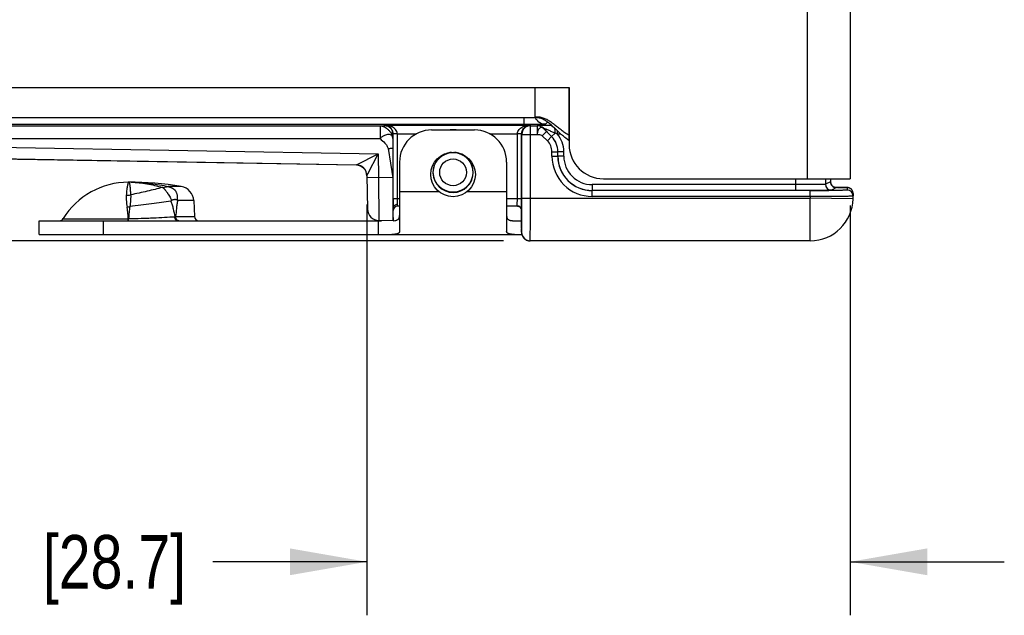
# Model space of a CAD drawing. Header units: inches. Extents: x 0 to 22, y 0 to 17.
# Tile 4 of 32: x 7.7 to 10, y 4.6 to 6. Entities that reach past the tile are written whole.
import ezdxf

# ---------------------------------------------------------------- set-up
doc = ezdxf.new("R2010")
doc.units = ezdxf.units.IN
doc.header["$LTSCALE"] = 1.21
doc.header["$MEASUREMENT"] = 0
doc.layers.get('0').update_dxf_attribs({"linetype": 'CONTINUOUS'})
for name, color, linetype in [('02___PRT_ALL_AXES', 7, 'CONTINUOUS'), ('03___PRT_ALL_CURVES', 7, 'CONTINUOUS'), ('DIMENSIONS', 7, 'CONTINUOUS'), ('FEATURES', 7, 'CONTINUOUS')]:
    doc.layers.add(name, color=color, linetype=linetype)
doc.styles.get("Standard").update_dxf_attribs({"font": 'txt', "width": 0.8})
doc.dimstyles.new('DIMSTYLE_1', dxfattribs={"dimtxt": 0.125, "dimasz": 0.18, "dimexe": 0.125, "dimexo": 0.0625, "dimgap": 0.0625, "dimtad": 0, "dimtih": 1, "dimtoh": 1, "dimzin": 4, "dimdsep": 46, "dimtxsty": 'STANDARD', "dimblk": '_FILLED', "dimblk1": '_FILLED', "dimblk2": '_FILLED', "dimcen": 0.09, "dimadec": 0, "dimazin": 0, "dimtp": 0.001, "dimtm": 0.001, "dimtfac": 1, "dimtofl": 0, "dimtmove": 0, "dimatfit": 3, "dimldrblk": '_FILLED', "dimfxl": 1, "dimtolj": 1, "dimtzin": 4, "dimarcsym": 0})

# ---------------------------------------------------------------- blocks, each defined once
blk = doc.blocks.new('_FILLED')
at = {"color": 0, "linetype": 'BYBLOCK'}
blk.add_solid([(0, 0), (-1, 0.174), (-1, -0.174)], dxfattribs=at)
blk = doc.blocks.new('*D0')
at = {"layer": 'DIMENSIONS', "color": 2, "linetype": 'CONTINUOUS'}
for p, q in [((8.4665, 5.542), (8.4665, 4.5824)), ((9.5946, 5.5399), (9.5946, 4.5824)), ((8.4665, 4.7074), (8.1068, 4.7074)), ((9.5946, 4.7074), (9.9546, 4.7074))]:
    blk.add_line(p, q, dxfattribs=at)
at = {"layer": 'DIMENSIONS', "color": 2, "linetype": 'CONTINUOUS', "xscale": 0.18, "yscale": 0.18, "zscale": 0.18}
blk.add_blockref('_FILLED', (8.4665, 4.7074), dxfattribs=at)
at = {"layer": 'DIMENSIONS', "color": 2, "linetype": 'CONTINUOUS', "xscale": 0.18, "yscale": 0.18, "zscale": 0.18, "rotation": 180}
blk.add_blockref('_FILLED', (9.5946, 4.7074), dxfattribs=at)
at = {"layer": 'DIMENSIONS', "color": 2, "linetype": 'CONTINUOUS', "insert": (8.0443, 4.7699), "char_height": 0.125, "width": 1.125, "attachment_point": 3, "line_spacing_factor": 0.9}
blk.add_mtext('1.13{\\Ftxt.shx;\\W1.000000;\\H0.125000; }[28.7]', dxfattribs=at)
blk = doc.blocks.new('*D1')
at = {"layer": 'DIMENSIONS', "color": 2, "linetype": 'CONTINUOUS'}
for p, q in [((6.6311, 6.5279), (5.8036, 6.5279)), ((5.9286, 6.5279), (5.9286, 6.1176)), ((5.9286, 5.4574), (5.9286, 5.8676)), ((8.785, 5.4574), (5.8036, 5.4574))]:
    blk.add_line(p, q, dxfattribs=at)
at = {"layer": 'DIMENSIONS', "color": 2, "linetype": 'CONTINUOUS', "xscale": 0.18, "yscale": 0.18, "zscale": 0.18}
for p, rotation in [((5.9286, 6.5279), 90), ((5.9286, 5.4574), 270)]:
    blk.add_blockref('_FILLED', p, dxfattribs=dict(at, rotation=rotation))
at = {"layer": 'DIMENSIONS', "color": 2, "linetype": 'CONTINUOUS', "insert": (5.9286, 6.0551), "char_height": 0.125, "width": 1.125, "attachment_point": 2, "line_spacing_factor": 0.9}
blk.add_mtext('1.07{\\Ftxt.shx;\\W1.000000;\\H0.125000; }[27.2]', dxfattribs=at)

msp = doc.modelspace()

# ---------------------------------------------------------------- linework, layer by layer
at = {"color": 3, "linetype": 'CONTINUOUS'}
for p, q in [((9.4946, 8.7814), (9.4946, 5.6024)), ((9.5946, 8.7814), (9.5946, 5.6024)), ((6.9646, 5.8154), (8.9386, 5.8154)), ((8.8596, 5.7454), (8.8596, 5.8154)), ((8.9386, 5.8154), (8.9386, 5.6824)), ((6.9644, 5.7454), (8.8596, 5.7454)), ((8.9043, 5.7209), (8.9001, 5.7248)), ((8.9386, 5.6914), (8.9305, 5.6973)), ((9.0186, 5.6024), (9.5946, 5.6024))]:
    msp.add_line(p, q, dxfattribs=at)
at = {"color": 7, "linetype": 'CONTINUOUS'}
for p, q in [((6.9489, 5.7263), (8.4971, 5.7263)), ((8.8331, 5.7291), (6.9503, 5.7291)), ((8.4971, 5.7263), (8.5073, 5.7266)), ((8.4971, 5.7263), (8.4971, 5.6963)), ((8.5073, 5.7266), (8.5078, 5.7277)), ((8.5078, 5.7277), (8.8475, 5.7277)), ((8.8331, 5.7454), (8.8331, 5.7291)), ((8.8703, 5.7294), (8.8331, 5.7291)), ((8.8475, 5.7277), (8.8482, 5.7261)), ((8.8482, 5.7261), (8.8642, 5.7261)), ((8.8482, 5.5574), (8.8482, 5.7261)), ((8.8642, 5.7261), (8.8642, 5.7061)), ((8.8643, 5.7261), (8.8642, 5.7261)), ((8.8831, 5.73), (8.888, 5.7349)), ((8.5271, 5.6963), (8.5273, 5.7066)), ((8.5273, 5.7066), (8.5275, 5.7072)), ((8.5375, 5.7077), (8.5275, 5.7075)), ((8.5375, 5.7072), (8.5275, 5.7072)), ((8.5275, 5.5554), (8.5275, 5.7072)), ((8.5375, 5.7077), (8.5826, 5.7077)), ((8.5375, 5.5554), (8.5375, 5.7072)), ((8.7527, 5.7077), (8.8177, 5.7077)), ((8.8277, 5.7075), (8.8177, 5.7077)), ((8.8277, 5.7072), (8.8177, 5.7072)), ((8.8177, 5.5554), (8.8177, 5.7072)), ((8.8277, 5.7072), (8.8282, 5.7061)), ((8.8277, 5.5554), (8.8277, 5.7072)), ((8.8282, 5.7061), (8.8642, 5.7061)), ((8.8282, 5.5574), (8.8282, 5.7061)), ((8.8857, 5.7128), (8.876, 5.703)), ((8.8879, 5.6911), (8.876, 5.703)), ((8.8978, 5.7009), (8.8784, 5.7203)), ((8.8784, 5.7203), (8.8784, 5.7202)), ((8.8784, 5.7202), (8.8857, 5.7128)), ((8.8976, 5.7009), (8.8857, 5.7128)), ((8.9059, 5.709), (8.8978, 5.7009)), ((8.9111, 5.7067), (8.9111, 5.7144)), ((8.9195, 5.7067), (8.9111, 5.7067)), ((6.8928, 5.6886), (8.4925, 5.6607)), ((6.9489, 5.6963), (8.4971, 5.6963)), ((8.5271, 5.6963), (8.5269, 5.6728)), ((8.8879, 5.6911), (8.8976, 5.7009)), ((8.8978, 5.7009), (8.8976, 5.7009)), ((6.8923, 5.6616), (8.4418, 5.6346)), ((8.4418, 5.634), (6.8923, 5.6611)), ((8.4418, 5.6346), (8.4925, 5.6607)), ((8.4684, 5.6139), (8.4925, 5.6607)), ((8.4925, 5.6607), (8.4935, 5.605)), ((8.5157, 5.6728), (8.5268, 5.6044)), ((8.5269, 5.6728), (8.5268, 5.6044)), ((8.8985, 5.6655), (8.9123, 5.6655)), ((8.8985, 5.6549), (8.8985, 5.6655)), ((8.9124, 5.6656), (8.9123, 5.6655)), ((8.9123, 5.6549), (8.9123, 5.6655)), ((8.9262, 5.6656), (8.9124, 5.6656)), ((8.9124, 5.655), (8.9124, 5.6656)), ((8.9262, 5.655), (8.9262, 5.6656)), ((8.8985, 5.6549), (8.9123, 5.6549)), ((8.9123, 5.6549), (8.9124, 5.655)), ((8.9262, 5.655), (8.9124, 5.655)), ((8.4664, 5.61), (8.4684, 5.6139)), ((8.4664, 5.61), (8.4678, 5.5315)), ((8.4935, 5.605), (8.4665, 5.6045)), ((8.5268, 5.6044), (8.4935, 5.605)), ((8.4935, 5.605), (8.4943, 5.505)), ((9.4672, 5.5888), (8.9924, 5.5888)), ((8.9924, 5.5888), (8.9924, 5.575)), ((9.4672, 5.6024), (9.4672, 5.575)), ((9.5372, 5.6024), (9.5372, 5.5895)), ((9.5489, 5.5954), (9.5372, 5.5895)), ((9.5489, 5.6024), (9.5489, 5.5954)), ((9.5489, 5.5954), (9.5489, 5.5954)), ((7.9899, 5.582), (7.9887, 5.582)), ((7.9899, 5.582), (8.0026, 5.584)), ((8.0026, 5.584), (8.0027, 5.5842)), ((8.033, 5.5842), (8.0027, 5.5842)), ((9.5014, 5.5749), (8.9923, 5.5749)), ((8.9923, 5.5612), (8.9923, 5.5749)), ((9.5059, 5.5751), (9.4981, 5.5751)), ((9.5014, 5.5612), (9.5014, 5.5749)), ((9.5627, 5.5816), (9.551, 5.5757)), ((9.5718, 5.5822), (9.5582, 5.5824)), ((9.5608, 5.5817), (9.5627, 5.5816)), ((9.5785, 5.5821), (9.5718, 5.5822)), ((9.5819, 5.5821), (9.5785, 5.5821)), ((9.5837, 5.582), (9.5819, 5.5821)), ((9.5848, 5.582), (9.5837, 5.582)), ((9.5858, 5.582), (9.5848, 5.582)), ((9.5864, 5.582), (9.5858, 5.582)), ((9.5878, 5.5818), (9.5877, 5.5757)), ((9.6016, 5.5678), (9.6013, 5.5556)), ((8.0102, 5.5517), (8.0088, 5.5501)), ((8.0231, 5.5528), (8.0242, 5.5515)), ((8.0622, 5.5515), (8.0242, 5.5515)), ((8.5426, 5.5554), (8.5275, 5.5554)), ((8.5376, 5.5422), (8.5375, 5.5554)), ((8.5376, 5.5384), (8.5376, 5.5422)), ((8.8277, 5.5554), (8.7926, 5.5554)), ((8.8175, 5.5388), (8.8176, 5.5421)), ((8.8176, 5.5421), (8.8177, 5.5554)), ((8.8275, 5.5291), (8.8277, 5.5554)), ((8.8282, 5.5574), (9.5014, 5.5574)), ((8.8282, 5.5554), (8.8282, 5.5574)), ((9.5014, 5.5612), (8.9923, 5.5612)), ((9.5014, 5.5612), (9.5014, 5.5574)), ((9.6013, 5.5556), (9.5014, 5.5574)), ((9.5014, 5.4574), (9.5014, 5.5574)), ((8.5276, 5.5049), (8.5276, 5.5344)), ((8.5426, 5.5384), (8.5376, 5.5384)), ((8.8181, 5.5384), (8.7926, 5.5384)), ((8.8275, 5.4874), (8.8275, 5.5291)), ((8.8275, 5.529), (8.8275, 5.5291)), ((8.8282, 5.5244), (8.8282, 5.5346)), ((7.7575, 5.5091), (7.9093, 5.5091)), ((7.9093, 5.5091), (7.91, 5.5092)), ((7.9093, 5.5044), (7.9093, 5.5059)), ((7.9098, 5.5044), (7.91, 5.5092)), ((8.0199, 5.5139), (8.0641, 5.5139)), ((8.5276, 5.5044), (8.4943, 5.505)), ((8.8275, 5.4874), (8.8275, 5.4843)), ((8.8275, 5.4874), (8.8275, 5.4874)), ((8.8275, 5.4874), (8.8275, 5.4774)), ((8.8275, 5.4774), (8.8277, 5.4805)), ((8.8275, 5.4799), (8.8275, 5.4779)), ((8.8275, 5.4779), (8.8275, 5.4773)), ((8.8277, 5.4805), (8.828, 5.4927)), ((8.8469, 5.4574), (8.8475, 5.4574)), ((9.5014, 5.4574), (8.8475, 5.4574))]:
    msp.add_line(p, q, dxfattribs=at)
for points in [[(9.5549, 5.584), (9.5541, 5.5846), (9.5534, 5.5852), (9.5527, 5.5859), (9.5521, 5.5866), (9.5514, 5.5874), (9.5509, 5.5883), (9.5504, 5.5892), (9.55, 5.5901), (9.5496, 5.5911), (9.5493, 5.5922), (9.5491, 5.5933), (9.549, 5.5944), (9.5489, 5.5954)], [(9.5611, 5.5817), (9.5611, 5.5817), (9.561, 5.5817), (9.5609, 5.5817), (9.5608, 5.5818), (9.5605, 5.5818), (9.5602, 5.5818), (9.5597, 5.5819), (9.5592, 5.5821), (9.5586, 5.5822), (9.5579, 5.5825), (9.5572, 5.5828), (9.5564, 5.5831), (9.5557, 5.5835), (9.5549, 5.584)], [(9.561, 5.5817), (9.5611, 5.5817), (9.5611, 5.5817)], [(9.5946, 5.58), (9.5936, 5.5805), (9.5927, 5.5809), (9.5918, 5.5812), (9.591, 5.5814), (9.5904, 5.5816), (9.5899, 5.5817), (9.5894, 5.5817), (9.5891, 5.5818), (9.5888, 5.5818), (9.5886, 5.5818), (9.5884, 5.5818), (9.5881, 5.5819), (9.5879, 5.5819), (9.5877, 5.5819), (9.5875, 5.5819), (9.5872, 5.5819), (9.587, 5.5819), (9.5864, 5.582)], [(9.6016, 5.5678), (9.6016, 5.5683), (9.6014, 5.5699), (9.6011, 5.5714), (9.6007, 5.5729), (9.6001, 5.5742), (9.5994, 5.5755), (9.5985, 5.5766), (9.5976, 5.5777), (9.5967, 5.5786), (9.5957, 5.5793), (9.5946, 5.58)], [(8.818, 5.5384), (8.8181, 5.5384), (8.8191, 5.5383), (8.8201, 5.5381), (8.8211, 5.5378)], [(8.8211, 5.5378), (8.8222, 5.5374), (8.8232, 5.5368), (8.8241, 5.5361), (8.825, 5.5353)], [(8.825, 5.5353), (8.8258, 5.5343), (8.8264, 5.5333), (8.8269, 5.5323), (8.8272, 5.5312), (8.8274, 5.5303), (8.8275, 5.5295), (8.8275, 5.529)], [(8.8275, 5.4843), (8.8275, 5.4828), (8.8275, 5.4799)], [(8.8275, 5.4773), (8.8275, 5.477), (8.8276, 5.4766), (8.8276, 5.4762), (8.8276, 5.4758), (8.8276, 5.4754), (8.8277, 5.475), (8.8277, 5.4746), (8.8278, 5.4742), (8.8279, 5.4738), (8.8279, 5.4734), (8.828, 5.473), (8.8281, 5.4726), (8.8282, 5.4721), (8.8284, 5.4717), (8.8285, 5.4713), (8.8286, 5.4708), (8.8288, 5.4704), (8.829, 5.47), (8.8291, 5.4695)], [(8.8291, 5.4695), (8.8293, 5.4691), (8.8295, 5.4687), (8.8297, 5.4683), (8.83, 5.4678), (8.8302, 5.4674), (8.8304, 5.467), (8.8307, 5.4666), (8.831, 5.4662), (8.8312, 5.4658), (8.8315, 5.4654), (8.8318, 5.465), (8.8321, 5.4646), (8.8325, 5.4642), (8.8328, 5.4639), (8.8331, 5.4635), (8.8335, 5.4632), (8.8339, 5.4628), (8.8342, 5.4625), (8.8346, 5.4621), (8.835, 5.4618), (8.8354, 5.4615), (8.8358, 5.4612), (8.8363, 5.4609), (8.8367, 5.4606), (8.8372, 5.4603), (8.8376, 5.46), (8.8381, 5.4597), (8.8386, 5.4595), (8.8391, 5.4593), (8.8396, 5.459), (8.8401, 5.4588), (8.8406, 5.4586), (8.8412, 5.4584), (8.8417, 5.4582), (8.8422, 5.4581), (8.8428, 5.4579), (8.8434, 5.4578), (8.8439, 5.4577), (8.8445, 5.4576), (8.8451, 5.4575), (8.8457, 5.4575), (8.8463, 5.4574), (8.8469, 5.4574)]]:
    msp.add_lwpolyline(points, dxfattribs=at)
for radius in [0.0462, 0.0312]:
    msp.add_circle((8.6676, 5.6174), radius, dxfattribs=at)
for centre, radius, start, end in [((8.8482, 5.7061), 0.02, 90.01, 179.983), ((8.8642, 5.7061), 0.02, 45.0046, 89.9954), ((8.8643, 5.7061), 0.02, 45.0043, 89.9957), ((8.8831, 5.755), 0.025, 227.9858, 269.9862), ((8.5076, 5.7072), 0.03, 359.9991, 0.992), ((8.6676, 5.6598), 0.057, 82.9638, 96.9183), ((8.8477, 5.7072), 0.03, 179.0082, 180.0006), ((8.85, 5.707), 0.0223, 175.4947, 179.5044), ((8.2824, 4.3014), 1.5395, 65.8972, 66.1104), ((8.8624, 5.6656), 0.0638, 0.0001, 40.1891), ((8.8623, 5.6655), 0.0362, 0.0025, 44.9975), ((8.8623, 5.6655), 0.05, 0.0019, 44.9981), ((8.8624, 5.6656), 0.05, 359.9976, 45.0024), ((8.6676, 5.6174), 0.047, 95.0511, 84.9489), ((8.4414, 5.6096), 0.025, 47.977, 88.9945), ((8.4414, 5.6096), 0.025, 0.997, 89.0009), ((8.4414, 5.609), 0.025, 1.0022, 89.0001), ((8.9923, 5.6549), 0.0938, 180.0018, 270.0052), ((8.9922, 5.6549), 0.08, 180.0009, 270.0085), ((8.9924, 5.655), 0.08, 180.0029, 270.0017), ((8.9924, 5.655), 0.0662, 180.0023, 270.0048), ((7.9096, 5.1665), 0.4279, 89.4025, 90.0001), ((7.9096, 5.3457), 0.2487, 88.4553, 89.9993), ((7.9096, 5.167), 0.4274, 88.5977, 89.4025), ((9.551, 5.5895), 0.0138, 180.007, 269.986), ((9.5627, 5.5954), 0.0138, 180.0055, 232.5015), ((7.9046, 5.6233), 0.0595, 269.9943, 279.9029), ((9.5034, 13.9324), 8.3575, 269.98625, 270.28574), ((9.5877, 5.5619), 0.0138, 359.0011, 90.001), ((9.5878, 5.568), 0.0138, 359.0062, 67.3669), ((10.416, 5.5527), 1.8884, 179.92, 180.5542), ((0.1357, 5.557), 8.6925, 359.85232, 359.98939), ((9.5014, 5.5574), 0.1, 270, 359), ((7.9, 5.6104), 0.0741, 275.0398, 280.0358), ((7.5224, 5.4828), 0.3878, 3.8885, 7.9613), ((8.4948, 5.532), 0.027, 181, 269), ((8.5376, 5.5284), 0.01, 90, 180), ((8.8175, 5.5289), 0.00989, 87.2622, 89.8851), ((8.8175, 5.5286), 0.0102, 80.0091, 87.2391), ((8.8182, 5.529), 0.00933, 0.15, 8.361), ((5.1305, 5.5348), 3.6977, 359.3469, 359.8382), ((7.7489, 5.5144), 0.01, 270, 328.5015), ((6.2949, 5.5106), 1.6144, 359.8335, 359.9474), ((7.9964, 6.2701), 0.7566, 271.622, 271.7818), ((8.0741, 5.5144), 0.01, 183, 270), ((8.8476, 5.4774), 0.0201, 180.0155, 191.982), ((8.8475, 5.4774), 0.02, 191.9968, 264.1112), ((8.8475, 5.4774), 0.02, 264.1118, 269.9957)]:
    msp.add_arc(centre, radius, start, end, dxfattribs=at)
at = {"color": 3, "linetype": 'CONTINUOUS'}
for centre, radius, start, end in [((8.8597, 5.7054), 0.04, 76.3294, 90.0566), ((9.0186, 5.6824), 0.08, 180, 270)]:
    msp.add_arc(centre, radius, start, end, dxfattribs=at)
at = {"color": 7, "linetype": 'CONTINUOUS'}
msp.add_ellipse((8.5277, 5.6044), major_axis=(0, 0.1), ratio=0.008726, start_param=1.570644, end_param=3.041273, dxfattribs=at)
for points, knots in [([(8.4971, 5.7263), (8.4987, 5.7262), (8.5022, 5.7256), (8.5074, 5.7236), (8.5125, 5.7204), (8.5172, 5.7163), (8.5213, 5.7115), (8.5245, 5.7065), (8.5262, 5.702), (8.5269, 5.6985), (8.5271, 5.697), (8.5271, 5.6963)], [0, 0, 0, 0, 0.1053, 0.230674, 0.36234, 0.501276, 0.64022, 0.770815, 0.896305, 0.954796, 1, 1, 1, 1]), ([(8.5073, 5.7266), (8.5099, 5.7266), (8.5151, 5.7256), (8.5218, 5.7211), (8.5262, 5.7145), (8.5273, 5.7092), (8.5273, 5.7066)], [0, 0, 0, 0, 0.250084, 0.500171, 0.750077, 1, 1, 1, 1]), ([(8.5275, 5.7072), (8.5275, 5.709), (8.5271, 5.7124), (8.5248, 5.7181), (8.5204, 5.7233), (8.5142, 5.7268), (8.5099, 5.7276), (8.5078, 5.7277)], [0, 0, 0, 0, 0.174092, 0.329669, 0.585524, 0.801132, 1, 1, 1, 1]), ([(8.5375, 5.7077), (8.5375, 5.7095), (8.5366, 5.7131), (8.5337, 5.7175), (8.53, 5.7209), (8.5245, 5.7243), (8.5171, 5.7269), (8.5109, 5.7276), (8.5078, 5.7277)], [0, 0, 0, 0, 0.139659, 0.273271, 0.400932, 0.524533, 0.764338, 1, 1, 1, 1]), ([(8.8177, 5.7077), (8.8178, 5.7095), (8.8186, 5.7131), (8.8215, 5.7175), (8.8253, 5.7209), (8.8307, 5.7243), (8.8382, 5.7269), (8.8444, 5.7276), (8.8475, 5.7277)], [0, 0, 0, 0, 0.13989, 0.273569, 0.401252, 0.524809, 0.764492, 1, 1, 1, 1]), ([(8.8278, 5.7087), (8.828, 5.7119), (8.8299, 5.7176), (8.8353, 5.7236), (8.8413, 5.7269), (8.8455, 5.7276), (8.8475, 5.7277)], [0, 0, 0, 0, 0.324811, 0.580043, 0.797913, 1, 1, 1, 1]), ([(8.898, 5.7267), (8.896, 5.7267), (8.892, 5.7267), (8.8862, 5.7266), (8.8807, 5.7266), (8.8757, 5.7265), (8.8719, 5.7265), (8.8692, 5.7264), (8.8676, 5.7264), (8.8662, 5.7263), (8.8653, 5.7263), (8.8648, 5.7262), (8.8645, 5.7262), (8.8644, 5.7262), (8.8643, 5.7262), (8.8643, 5.7261)], [0, 0, 0, 0, 0.179084, 0.352059, 0.516026, 0.666907, 0.79895, 0.855586, 0.904459, 0.944404, 0.974264, 0.985066, 0.992988, 0.997967, 1, 1, 1, 1]), ([(8.8831, 5.73), (8.883, 5.7299), (8.8826, 5.7299), (8.882, 5.7298), (8.8809, 5.7297), (8.8795, 5.7297), (8.8777, 5.7296), (8.8746, 5.7295), (8.8721, 5.7294), (8.8703, 5.7294)], [0, 0, 0, 0, 0.022449, 0.075275, 0.158459, 0.271376, 0.41323, 0.582861, 1, 1, 1, 1]), ([(8.5271, 5.6963), (8.5271, 5.6976), (8.5267, 5.7002), (8.5246, 5.7035), (8.5212, 5.7055), (8.5169, 5.7061), (8.5121, 5.7054), (8.5079, 5.7037), (8.5045, 5.7019), (8.5009, 5.6999), (8.4983, 5.698), (8.4971, 5.6963)], [0, 0, 0, 0, 0.105689, 0.201398, 0.297978, 0.40693, 0.533793, 0.676569, 0.75429, 0.836208, 1, 1, 1, 1]), ([(8.8784, 5.7202), (8.8778, 5.7208), (8.8763, 5.7218), (8.8738, 5.7226), (8.8711, 5.7218), (8.8689, 5.72), (8.867, 5.7174), (8.8649, 5.7128), (8.8642, 5.7088), (8.8642, 5.7061)], [0, 0, 0, 0, 0.099802, 0.203396, 0.300697, 0.409786, 0.536125, 0.679778, 1, 1, 1, 1]), ([(8.8642, 5.7061), (8.8653, 5.7061), (8.8693, 5.706), (8.8738, 5.7052), (8.876, 5.703)], [0, 0, 0, 0, 0.260669, 1, 1, 1, 1]), ([(8.9059, 5.709), (8.9032, 5.7102), (8.8993, 5.7118), (8.894, 5.714), (8.8902, 5.7156), (8.8871, 5.7169), (8.8846, 5.7179), (8.8829, 5.7186), (8.8813, 5.7192), (8.8801, 5.7197), (8.8793, 5.72), (8.8788, 5.7202), (8.8786, 5.7202), (8.8784, 5.7203), (8.8784, 5.7203)], [0, 0, 0, 0, 0.289594, 0.432556, 0.573199, 0.709816, 0.775531, 0.838514, 0.897016, 0.94826, 0.969224, 0.985633, 0.996308, 1, 1, 1, 1]), ([(8.9059, 5.709), (8.9059, 5.71), (8.9058, 5.7137), (8.9056, 5.7173), (8.9053, 5.72)], [0, 0, 0, 0, 0.271818, 1, 1, 1, 1]), ([(8.4971, 5.6963), (8.5008, 5.6926), (8.5068, 5.6879), (8.5134, 5.68), (8.5153, 5.6753), (8.5157, 5.6728)], [0, 0, 0, 0, 0.509508, 0.757073, 1, 1, 1, 1]), ([(8.5157, 5.6728), (8.5171, 5.6731), (8.5197, 5.6734), (8.5233, 5.6736), (8.5254, 5.6736), (8.5269, 5.6732), (8.5269, 5.6728)], [0, 0, 0, 0, 0.375004, 0.693333, 0.908456, 1, 1, 1, 1]), ([(7.9096, 5.5944), (7.9096, 5.5944), (7.9096, 5.5944), (7.9095, 5.5943), (7.9094, 5.5942), (7.9093, 5.5941), (7.9092, 5.5939), (7.9091, 5.5936), (7.909, 5.5932), (7.9089, 5.5928), (7.9087, 5.5922), (7.9084, 5.5912), (7.9081, 5.5899), (7.9077, 5.5883), (7.9074, 5.5865), (7.907, 5.5844), (7.9065, 5.5812), (7.9058, 5.5767), (7.9051, 5.5705), (7.9048, 5.5661), (7.9046, 5.5638)], [0, 0, 0, 0, 0.002842, 0.004747, 0.007053, 0.012976, 0.020745, 0.03041, 0.041994, 0.055508, 0.070957, 0.107661, 0.152059, 0.204085, 0.263666, 0.330724, 0.405157, 0.575723, 0.774442, 1, 1, 1, 1]), ([(7.9096, 5.5944), (7.9097, 5.5944), (7.9099, 5.5944), (7.9103, 5.5942), (7.9106, 5.594), (7.9109, 5.5936), (7.9112, 5.5932), (7.9116, 5.5924), (7.912, 5.5914), (7.9123, 5.5901), (7.9126, 5.5885), (7.9129, 5.5868), (7.9131, 5.5848), (7.9134, 5.5825), (7.9136, 5.5801), (7.9139, 5.5764), (7.9143, 5.5712), (7.9147, 5.5669), (7.9148, 5.5647)], [0, 0, 0, 0, 0.009064, 0.018158, 0.037964, 0.049401, 0.062139, 0.09206, 0.128528, 0.171928, 0.222458, 0.280214, 0.345238, 0.417517, 0.497014, 0.58368, 0.778182, 1, 1, 1, 1]), ([(7.9163, 5.5943), (7.9285, 5.594), (7.953, 5.5915), (7.9769, 5.5857), (7.9887, 5.582)], [0, 0, 0, 0, 0.495494, 1, 1, 1, 1]), ([(7.9201, 5.5942), (7.927, 5.5941), (7.9409, 5.5934), (7.9615, 5.5914), (7.9822, 5.5883), (7.9958, 5.5857), (8.0027, 5.5842)], [0, 0, 0, 0, 0.249238, 0.498639, 0.748723, 1, 1, 1, 1]), ([(9.5372, 5.5895), (9.5371, 5.5894), (9.5365, 5.5895), (9.5355, 5.5893), (9.5337, 5.5893), (9.5313, 5.5892), (9.5284, 5.5892), (9.5233, 5.5891), (9.5157, 5.589), (9.5053, 5.5889), (9.4934, 5.5888), (9.4806, 5.5888), (9.4717, 5.5888), (9.4672, 5.5888)], [0, 0, 0, 0, 0.006474, 0.022253, 0.047226, 0.081166, 0.123762, 0.174613, 0.299092, 0.449922, 0.621419, 0.807112, 1, 1, 1, 1]), ([(7.9046, 5.5638), (7.9045, 5.5628), (7.9044, 5.5607), (7.9044, 5.5576), (7.9046, 5.5544), (7.9049, 5.5498), (7.9055, 5.5439), (7.9061, 5.539), (7.9065, 5.5366)], [0, 0, 0, 0, 0.109796, 0.223971, 0.34258, 0.465599, 0.724548, 1, 1, 1, 1]), ([(7.9148, 5.5647), (7.9149, 5.5637), (7.915, 5.5617), (7.9149, 5.5586), (7.9148, 5.5554), (7.9145, 5.5508), (7.9139, 5.5448), (7.9132, 5.5399), (7.9129, 5.5374)], [0, 0, 0, 0, 0.105865, 0.21817, 0.336422, 0.460131, 0.721976, 1, 1, 1, 1]), ([(7.9887, 5.582), (7.9831, 5.5805), (7.9713, 5.5775), (7.9532, 5.5732), (7.9343, 5.5689), (7.9214, 5.5661), (7.9148, 5.5647)], [0, 0, 0, 0, 0.231262, 0.477986, 0.735848, 1, 1, 1, 1]), ([(7.9899, 5.582), (7.9903, 5.5817), (7.9911, 5.5811), (7.9922, 5.5799), (7.9934, 5.5786), (7.9946, 5.5772), (7.9958, 5.5756), (7.9971, 5.5739), (7.9984, 5.5721), (7.9998, 5.5702), (8.0012, 5.5682), (8.0031, 5.5653), (8.0054, 5.5616), (8.0081, 5.5568), (8.0095, 5.5535), (8.0102, 5.5517)], [0, 0, 0, 0, 0.039285, 0.082686, 0.130083, 0.181349, 0.236293, 0.294577, 0.3559, 0.420118, 0.487046, 0.556315, 0.700293, 0.849087, 1, 1, 1, 1]), ([(8.0026, 5.584), (8.0035, 5.5839), (8.0052, 5.5835), (8.0073, 5.5828), (8.009, 5.5821), (8.0102, 5.5815), (8.0114, 5.5809), (8.0126, 5.5803), (8.0138, 5.5796), (8.0149, 5.5788), (8.0159, 5.578), (8.0168, 5.5771), (8.0177, 5.5762), (8.0185, 5.5752), (8.0193, 5.5742), (8.02, 5.5731), (8.0206, 5.572), (8.0214, 5.5705), (8.0221, 5.5686), (8.0228, 5.5661), (8.0233, 5.5635), (8.0235, 5.5609), (8.0235, 5.5583), (8.0234, 5.5555), (8.0232, 5.5537), (8.0231, 5.5528)], [0, 0, 0, 0, 0.06325, 0.127021, 0.159023, 0.191143, 0.223254, 0.255142, 0.286998, 0.319066, 0.350608, 0.38112, 0.411242, 0.441384, 0.471513, 0.50159, 0.531629, 0.561651, 0.621742, 0.682171, 0.743364, 0.805693, 0.869229, 0.933959, 1, 1, 1, 1]), ([(9.551, 5.5757), (9.5509, 5.5757), (9.5506, 5.5757), (9.5499, 5.5756), (9.5489, 5.5756), (9.5468, 5.5755), (9.5433, 5.5754), (9.538, 5.5753), (9.5315, 5.5753), (9.5239, 5.5752), (9.5152, 5.5751), (9.5091, 5.5751), (9.5059, 5.5751)], [0, 0, 0, 0, 0.00644, 0.02115, 0.044104, 0.075211, 0.1613, 0.27789, 0.422892, 0.593699, 0.787232, 1, 1, 1, 1]), ([(9.5877, 5.5757), (9.5877, 5.5756), (9.5873, 5.5757), (9.5869, 5.5756), (9.5859, 5.5756), (9.5847, 5.5755), (9.583, 5.5755), (9.5811, 5.5754), (9.5788, 5.5754), (9.5751, 5.5753), (9.5697, 5.5752), (9.5624, 5.5752), (9.5541, 5.5751), (9.5482, 5.5751), (9.5451, 5.575)], [0, 0, 0, 0, 0.004442, 0.017309, 0.038627, 0.068323, 0.106273, 0.152325, 0.20628, 0.267916, 0.413154, 0.585591, 0.782315, 1, 1, 1, 1]), ([(9.5582, 5.5824), (9.5604, 5.5824), (9.5646, 5.5823), (9.5704, 5.5823), (9.5755, 5.5822), (9.5797, 5.5821), (9.5827, 5.5821), (9.5847, 5.582), (9.5858, 5.582), (9.5866, 5.5819), (9.5872, 5.5819), (9.5875, 5.5818), (9.5878, 5.5818), (9.5878, 5.5818)], [0, 0, 0, 0, 0.223242, 0.422139, 0.594414, 0.738112, 0.851598, 0.896594, 0.933588, 0.962472, 0.983177, 0.995659, 1, 1, 1, 1]), ([(8.0088, 5.5501), (8.0016, 5.549), (7.9865, 5.5468), (7.963, 5.5437), (7.9383, 5.5405), (7.9214, 5.5385), (7.9129, 5.5374)], [0, 0, 0, 0, 0.227444, 0.473727, 0.733305, 1, 1, 1, 1]), ([(8.0088, 5.5501), (8.0099, 5.5472), (8.0118, 5.5412), (8.015, 5.5291), (8.0168, 5.5199), (8.0178, 5.5138)], [0, 0, 0, 0, 0.25017, 0.500185, 1, 1, 1, 1]), ([(8.0102, 5.5517), (8.0103, 5.5519), (8.0105, 5.5521), (8.0109, 5.5524), (8.0113, 5.5527), (8.0118, 5.553), (8.0125, 5.5533), (8.0137, 5.5537), (8.0151, 5.5541), (8.0168, 5.5543), (8.0182, 5.5544), (8.0193, 5.5543), (8.0201, 5.5542), (8.0209, 5.554), (8.022, 5.5537), (8.0227, 5.5532), (8.0231, 5.5528)], [0, 0, 0, 0, 0.03495, 0.069485, 0.103678, 0.137428, 0.20391, 0.269427, 0.39775, 0.522524, 0.643872, 0.703389, 0.762257, 0.820625, 0.878925, 1, 1, 1, 1]), ([(8.0242, 5.5515), (8.0237, 5.5484), (8.0228, 5.5422), (8.0213, 5.5296), (8.0204, 5.5202), (8.0199, 5.5139)], [0, 0, 0, 0, 0.247928, 0.497558, 1, 1, 1, 1]), ([(8.5376, 5.5422), (8.5363, 5.5422), (8.5338, 5.5418), (8.5305, 5.5402), (8.5282, 5.5376), (8.5276, 5.5354), (8.5276, 5.5344)], [0, 0, 0, 0, 0.277216, 0.539647, 0.778843, 1, 1, 1, 1]), ([(8.8475, 5.4574), (8.8476, 5.4574), (8.8476, 5.4576), (8.8476, 5.4579), (8.8476, 5.4585), (8.8477, 5.4594), (8.8477, 5.4604), (8.8478, 5.4623), (8.8478, 5.4653), (8.8479, 5.4695), (8.8479, 5.4745), (8.848, 5.4803), (8.848, 5.4869), (8.8481, 5.4941), (8.8481, 5.505), (8.8482, 5.5196), (8.8482, 5.5381), (8.8482, 5.5509), (8.8482, 5.5574)], [0, 0, 0, 0, 0.001251, 0.004872, 0.010881, 0.019271, 0.030021, 0.043105, 0.076156, 0.11811, 0.168562, 0.227036, 0.292953, 0.365694, 0.444539, 0.617463, 0.805026, 1, 1, 1, 1]), ([(9.6015, 5.5617), (9.6015, 5.5616), (9.6012, 5.5617), (9.6009, 5.5616), (9.6003, 5.5616), (9.5995, 5.5615), (9.5984, 5.5615), (9.5965, 5.5615), (9.5935, 5.5614), (9.5894, 5.5613), (9.5843, 5.5613), (9.5785, 5.5613), (9.5719, 5.5612), (9.5647, 5.5612), (9.5539, 5.5611), (9.5392, 5.5611), (9.5207, 5.5611), (9.5079, 5.5611), (9.5014, 5.5612)], [0, 0, 0, 0, 0.001264, 0.004896, 0.010917, 0.019316, 0.030076, 0.043172, 0.07624, 0.118203, 0.168663, 0.227131, 0.293042, 0.365764, 0.444592, 0.617471, 0.805016, 1, 1, 1, 1]), ([(7.9129, 5.5374), (7.9123, 5.5329), (7.9111, 5.5235), (7.9103, 5.514), (7.91, 5.5092)], [0, 0, 0, 0, 0.485175, 1, 1, 1, 1]), ([(8.818, 5.5384), (8.8178, 5.5384), (8.8176, 5.5384), (8.8175, 5.5387), (8.8175, 5.5388)], [0, 0, 0, 0, 0.499881, 1, 1, 1, 1]), ([(8.8252, 5.5353), (8.8241, 5.5366), (8.8221, 5.538), (8.8198, 5.5386), (8.8193, 5.5387)], [0, 0, 0, 0, 0.746691, 1, 1, 1, 1]), ([(7.91, 5.5092), (7.9198, 5.5094), (7.9344, 5.5098), (7.9537, 5.5105), (7.9719, 5.5113), (7.9933, 5.5124), (8.0099, 5.5133), (8.0178, 5.5138)], [0, 0, 0, 0, 0.272723, 0.406137, 0.536078, 0.78119, 1, 1, 1, 1]), ([(8.0245, 5.5044), (8.0241, 5.5044), (8.0232, 5.5045), (8.022, 5.505), (8.0208, 5.5059), (8.0198, 5.5071), (8.019, 5.5085), (8.0184, 5.5102), (8.018, 5.5119), (8.0178, 5.5132), (8.0178, 5.5138)], [0, 0, 0, 0, 0.100605, 0.205668, 0.317878, 0.438869, 0.568974, 0.707308, 0.852071, 1, 1, 1, 1]), ([(8.0228, 5.5063), (8.0219, 5.5072), (8.0209, 5.509), (8.0201, 5.5117), (8.0199, 5.5131), (8.0199, 5.5139)], [0, 0, 0, 0, 0.473899, 0.733516, 1, 1, 1, 1]), ([(8.027, 5.5044), (8.0267, 5.5044), (8.0259, 5.5045), (8.0248, 5.5048), (8.0237, 5.5055), (8.0231, 5.506), (8.0228, 5.5063)], [0, 0, 0, 0, 0.236897, 0.48022, 0.733594, 1, 1, 1, 1])]:
    msp.add_open_spline(points, degree=3, knots=knots, dxfattribs=at)
at = {"color": 3, "linetype": 'CONTINUOUS'}
for points, knots in [([(8.8685, 5.7464), (8.867, 5.7465), (8.8641, 5.7466), (8.8611, 5.7464), (8.8596, 5.7462)], [0, 0, 0, 0, 0.490234, 1, 1, 1, 1]), ([(8.9035, 5.7291), (8.9007, 5.7313), (8.8952, 5.7354), (8.8867, 5.7407), (8.8793, 5.744), (8.8732, 5.7457), (8.87, 5.7462), (8.8685, 5.7464)], [0, 0, 0, 0, 0.2677, 0.52035, 0.761326, 0.880146, 1, 1, 1, 1]), ([(8.9001, 5.7248), (8.8976, 5.7271), (8.8928, 5.7313), (8.8853, 5.737), (8.8787, 5.7408), (8.8733, 5.7431), (8.8705, 5.7439), (8.8691, 5.7442)], [0, 0, 0, 0, 0.268921, 0.522905, 0.764363, 0.882333, 1, 1, 1, 1]), ([(8.9386, 5.7039), (8.9353, 5.7057), (8.9289, 5.7097), (8.9199, 5.7162), (8.9116, 5.7227), (8.9061, 5.727), (8.9035, 5.7291)], [0, 0, 0, 0, 0.265411, 0.520528, 0.765603, 1, 1, 1, 1]), ([(8.9305, 5.6973), (8.9281, 5.6992), (8.9234, 5.7031), (8.9168, 5.7091), (8.9105, 5.7151), (8.9063, 5.719), (8.9043, 5.7209)], [0, 0, 0, 0, 0.261832, 0.516018, 0.762272, 1, 1, 1, 1])]:
    msp.add_open_spline(points, degree=3, knots=knots, dxfattribs=at)
at = {"color": 7, "linetype": 'CONTINUOUS'}
for points in [[(8.8663, 5.7364), (8.8636, 5.7388), (8.8614, 5.742), (8.86, 5.7453)], [(9.5543, 5.5844), (9.5556, 5.5834), (9.5571, 5.5827), (9.5586, 5.5822)], [(9.5586, 5.5822), (9.5599, 5.5818), (9.5613, 5.5816), (9.5627, 5.5816)], [(9.5931, 5.5807), (9.5914, 5.5814), (9.5896, 5.5818), (9.5878, 5.5818)], [(8.8274, 5.5304), (8.8272, 5.5322), (8.8264, 5.534), (8.8252, 5.5353)]]:
    msp.add_open_spline(points, degree=3, dxfattribs=at)
at = {"layer": '02___PRT_ALL_AXES', "color": 7, "linetype": 'CONTINUOUS'}
for p, q in [((8.5426, 5.5724), (8.6344, 5.5724)), ((8.7009, 5.5724), (8.7926, 5.5724)), ((8.0622, 5.5515), (8.0641, 5.5139))]:
    msp.add_line(p, q, dxfattribs=at)
msp.add_circle((8.6676, 5.6124), 0.052, dxfattribs=at)
for centre, radius, start, end in [((7.9096, 5.4159), 0.1785, 90, 148.5015), ((7.9096, 4.8444), 0.75, 80.5349, 90), ((8.0272, 5.5496), 0.035, 3, 80.5349)]:
    msp.add_arc(centre, radius, start, end, dxfattribs=at)
at = {"layer": '03___PRT_ALL_CURVES', "color": 40, "linetype": 'CONTINUOUS'}
for p, q in [((8.8596, 5.7454), (8.8596, 5.8154)), ((8.9386, 5.6914), (8.9386, 5.8154))]:
    msp.add_line(p, q, dxfattribs=at)
at = {"layer": 'FEATURES', "color": 7, "linetype": 'CONTINUOUS'}
for p, q in [((8.6176, 5.7164), (8.7176, 5.7164)), ((8.5426, 5.6414), (8.5426, 5.4801)), ((8.7926, 5.6414), (8.7926, 5.4801)), ((7.7016, 5.5044), (8.5003, 5.5044)), ((7.7016, 5.4724), (7.7016, 5.5044)), ((7.8516, 5.4724), (7.8516, 5.5044)), ((8.4926, 5.5044), (8.4926, 5.4724)), ((8.5276, 5.5044), (8.5313, 5.5047)), ((8.8108, 5.5044), (8.8275, 5.5044)), ((7.7016, 5.4724), (8.8282, 5.4724))]:
    msp.add_line(p, q, dxfattribs=at)
for centre, start, end in [((8.6176, 5.6414), 90, 180), ((8.7176, 5.6414), 0, 90)]:
    msp.add_arc(centre, 0.075, start, end, dxfattribs=at)
for points, knots in [([(8.5313, 5.5047), (8.5322, 5.5048), (8.5339, 5.5051), (8.5363, 5.5058), (8.5381, 5.5067), (8.5392, 5.5075), (8.54, 5.5082), (8.5406, 5.5089), (8.5412, 5.5098), (8.5417, 5.5107), (8.5422, 5.5121), (8.5426, 5.514), (8.5426, 5.5155), (8.5426, 5.5164)], [0, 0, 0, 0, 0.151157, 0.286268, 0.407618, 0.464541, 0.519891, 0.574516, 0.629295, 0.685064, 0.742573, 0.865021, 1, 1, 1, 1]), ([(8.7926, 5.5164), (8.7926, 5.5158), (8.7927, 5.5148), (8.7929, 5.5129), (8.7934, 5.5111), (8.7942, 5.5095), (8.795, 5.5085), (8.7959, 5.5076), (8.797, 5.5068), (8.7982, 5.5062), (8.7996, 5.5056), (8.8012, 5.5052), (8.8028, 5.5049), (8.8047, 5.5046), (8.8073, 5.5044), (8.8094, 5.5044), (8.8108, 5.5044)], [0, 0, 0, 0, 0.063299, 0.122764, 0.23164, 0.28277, 0.33305, 0.383742, 0.43611, 0.491278, 0.550125, 0.613272, 0.681079, 0.753709, 0.831174, 1, 1, 1, 1]), ([(8.5426, 5.4801), (8.5426, 5.4794), (8.5425, 5.4784), (8.542, 5.4772), (8.5415, 5.4764), (8.5409, 5.4756), (8.5401, 5.475), (8.5391, 5.4744), (8.538, 5.4739), (8.5368, 5.4735), (8.5354, 5.4732), (8.5339, 5.4729), (8.5322, 5.4727), (8.5304, 5.4725), (8.5278, 5.4724), (8.5258, 5.4724), (8.5244, 5.4724)], [0, 0, 0, 0, 0.092746, 0.136403, 0.179736, 0.224089, 0.270754, 0.320843, 0.375217, 0.43449, 0.499045, 0.569085, 0.644658, 0.725709, 0.812102, 1, 1, 1, 1]), ([(8.8108, 5.4724), (8.8094, 5.4724), (8.8074, 5.4724), (8.8048, 5.4725), (8.8031, 5.4727), (8.8014, 5.4729), (8.7999, 5.4732), (8.7985, 5.4735), (8.7973, 5.4739), (8.7962, 5.4744), (8.7952, 5.475), (8.7944, 5.4756), (8.7937, 5.4764), (8.7932, 5.4772), (8.7928, 5.4784), (8.7926, 5.4794), (8.7926, 5.4801)], [0, 0, 0, 0, 0.187898, 0.274291, 0.355342, 0.430915, 0.500955, 0.56551, 0.624783, 0.679157, 0.729246, 0.775911, 0.820264, 0.863597, 0.907254, 1, 1, 1, 1])]:
    msp.add_open_spline(points, degree=3, knots=knots, dxfattribs=at)

# ---------------------------------------------------------------- dimensions: what is measured, and where the dimension line sits
at = {"layer": 'DIMENSIONS', "color": 2, "linetype": 'CONTINUOUS'}
for base, p1, p2, angle, picture, middle in [((5.9286, 5.4574), (6.6936, 6.5279), (8.8475, 5.4574), 270, '*D1', (5.9286, 5.9926)), ((8.4665, 4.7074), (9.5946, 5.6024), (8.4665, 5.6045), 180, '*D0', (7.4818, 4.7074))]:
    dim = msp.add_linear_dim(base=base, p1=p1, p2=p2, angle=angle, dimstyle='DIMSTYLE_1', dxfattribs=at)
    dim.commit()
    dim.dimension.update_dxf_attribs({"geometry": picture, "text_midpoint": middle, "dimtype": 160})

doc.saveas('drawing.dxf')
